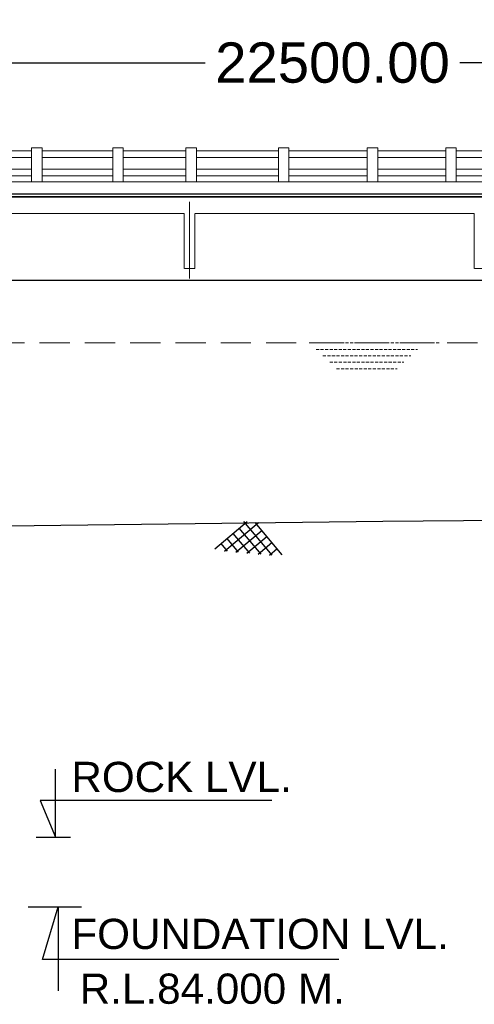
# Model space of a CAD drawing. Header units: inches. Extents: x 4599583 to 15517275, y 2817812 to 28133222499.
# Tile 78 of 95: x 5046008 to 5057295, y 28133179882 to 28133204322. Entities that reach past the tile are written whole.
import ezdxf

# ---------------------------------------------------------------- set-up
doc = ezdxf.new("R2010")
doc.units = ezdxf.units.IN
doc.header["$MEASUREMENT"] = 0
for name, pattern in [('CENTER', [2, 1.25, -0.25, 0.25, -0.25]), ('DASHED', [0.75, 0.5, -0.25]), ('DASHED2', [0.375, 0.25, -0.125]), ('HIDDEN', [0.375, 0.25, -0.125])]:
    doc.linetypes.add(name, pattern=pattern)
for name, color, linetype in [('3', 201, 'Continuous'), ('CHAINAGE', 7, 'Continuous'), ('DRG', 210, 'Continuous'), ('text', 7, 'Continuous')]:
    doc.layers.add(name, color=color, linetype=linetype)
for name, color, linetype, lineweight in [('CEN', 3, 'CENTER', 13), ('GL', 5, 'Continuous', 30), ('PITCH', 8, 'Continuous', 5), ('STR', 7, 'Continuous', 25), ('SYM', 8, 'Continuous', 5)]:
    doc.layers.add(name, color=color, linetype=linetype, lineweight=lineweight)
doc.layers.add('dim', color=7, linetype='Continuous', plot=False)
doc.styles.add('L', font='arial.ttf')
doc.styles.add('ROMANS', font='arial.ttf')
doc.dimstyles.new('Standard$0', dxfattribs={"dimtxt": 60, "dimasz": 60, "dimexe": 60, "dimexo": 60, "dimgap": 25, "dimtad": 0, "dimtih": 1, "dimtoh": 1, "dimlfac": -0.001, "dimzin": 0, "dimdsep": 46, "dimtxsty": 'ROMANS', "dimcen": 30, "dimclrd": 256, "dimclre": 256, "dimclrt": 4, "dimadec": 0, "dimazin": 0, "dimtfac": 1, "dimtix": 1, "dimtofl": 0, "dimtmove": 0, "dimatfit": 0, "dimfxl": 1, "dimtolj": 1, "dimtzin": 0, "dimlwd": -1, "dimlwe": -1, "dimarcsym": 0})

# ---------------------------------------------------------------- blocks, each defined once
blk = doc.blocks.new('*D19')
at = {"layer": 'Defpoints', "color": 0, "transparency": 16777216}
for p in [(5155025, 28133206919), (4885025, 28133204169), (5155025, 28133204169)]:
    blk.add_point(p, dxfattribs=at)
at = {"layer": 'DRG', "color": 4, "lineweight": -2, "transparency": 16777216}
for p, q in [((4885025, 28133204219), (4885025, 28133206969)), ((4885975, 28133206919), (4962704, 28133206919)), ((5154075, 28133206919), (5077347, 28133206919)), ((5155025, 28133204219), (5155025, 28133206969))]:
    blk.add_line(p, q, dxfattribs=at)
at = {"layer": 'DRG', "color": 4, "transparency": 16777216}
for points in [[(4885975, 28133207078), (4885975, 28133206761), (4885025, 28133206919)], [(5154075, 28133207078), (5154075, 28133206761), (5155025, 28133206919)]]:
    blk.add_solid(points, dxfattribs=at)
at = {"layer": 'DRG', "color": 6, "transparency": 16777216, "insert": (5020025, 28133206919), "char_height": 1050, "attachment_point": 5, "style": 'ROMANS'}
blk.add_mtext('\\A1;{\\fTimes New Roman|b0|i0|c0|p18;\\H1.4286x;TOTAL LENGTH OF BRIDGE BETWEEN FACE OF DIRT WALLS 270.000 MTS. (12 SPANS @ 22.500 MTS. C/C EACH)}', dxfattribs=at)
blk = doc.blocks.new('*D22')
at = {"layer": 'Defpoints', "color": 0, "transparency": 16777216}
for p in [(5065025, 28133203251), (5042525, 28133201954), (5065025, 28133201954)]:
    blk.add_point(p, dxfattribs=at)
at = {"layer": 'DRG', "color": 4, "lineweight": -2, "transparency": 16777216}
for p, q in [((5042525, 28133202004), (5042525, 28133203301)), ((5043425, 28133203251), (5050616, 28133203251)), ((5064125, 28133203251), (5056935, 28133203251)), ((5065025, 28133202004), (5065025, 28133203301))]:
    blk.add_line(p, q, dxfattribs=at)
at = {"layer": 'DRG', "color": 4, "transparency": 16777216}
for points in [[(5043425, 28133203401), (5043425, 28133203101), (5042525, 28133203251)], [(5064125, 28133203401), (5064125, 28133203101), (5065025, 28133203251)]]:
    blk.add_solid(points, dxfattribs=at)
at = {"layer": 'DRG', "color": 6, "transparency": 16777216, "insert": (5053775, 28133203251), "char_height": 1000, "attachment_point": 5, "style": 'ROMANS'}
blk.add_mtext('\\A1;22500.00', dxfattribs=at)
blk = doc.blocks.new('A$C691546F7')
at = {"layer": 'GL', "color": 71}
for p, q in [((0, 24), (545, 569)), ((181, 0), (749, 569)), ((1050, 0), (481, 569)), ((385, 0), (820, 435)), ((846, 0), (411, 435)), ((436, 0), (206, 230)), ((641, 0), (308, 332)), ((590, 0), (922, 332)), ((232, 0), (104, 128)), ((999, 0), (1127, 128))]:
    blk.add_line(p, q, dxfattribs=at)
for points in [[(1231, 24), (686, 569)], [(794, 0), (1025, 230)]]:
    blk.add_lwpolyline(points, dxfattribs=at)
blk = doc.blocks.new('*D108')
at = {"layer": 'Defpoints', "color": 0, "transparency": 16777216}
for p in [(5155025, 28133206919), (4885025, 28133204169), (5155025, 28133204169)]:
    blk.add_point(p, dxfattribs=at)
at = {"layer": 'DRG', "color": 4, "lineweight": -2, "transparency": 16777216}
for p, q in [((4885025, 28133204219), (4885025, 28133206969)), ((4885975, 28133206919), (4962704, 28133206919)), ((5154075, 28133206919), (5077347, 28133206919)), ((5155025, 28133204219), (5155025, 28133206969))]:
    blk.add_line(p, q, dxfattribs=at)
at = {"layer": 'DRG', "color": 4, "transparency": 16777216}
for points in [[(4885975, 28133207078), (4885975, 28133206761), (4885025, 28133206919)], [(5154075, 28133207078), (5154075, 28133206761), (5155025, 28133206919)]]:
    blk.add_solid(points, dxfattribs=at)
at = {"layer": 'DRG', "color": 6, "transparency": 16777216, "insert": (5020025, 28133206919), "char_height": 1050, "attachment_point": 5, "style": 'ROMANS'}
blk.add_mtext('\\A1;{\\fTimes New Roman|b0|i0|c0|p18;\\H1.4286x;TOTAL LENGTH OF BRIDGE BETWEEN FACE OF DIRT WALLS 270.000 MTS. (12 SPANS @ 22.500 MTS. C/C EACH)}', dxfattribs=at)
blk = doc.blocks.new('*D111')
at = {"layer": 'Defpoints', "color": 0, "transparency": 16777216}
for p in [(5065025, 28133203251), (5042525, 28133201954), (5065025, 28133201954)]:
    blk.add_point(p, dxfattribs=at)
at = {"layer": 'DRG', "color": 4, "lineweight": -2, "transparency": 16777216}
for p, q in [((5042525, 28133202004), (5042525, 28133203301)), ((5043425, 28133203251), (5050616, 28133203251)), ((5064125, 28133203251), (5056935, 28133203251)), ((5065025, 28133202004), (5065025, 28133203301))]:
    blk.add_line(p, q, dxfattribs=at)
at = {"layer": 'DRG', "color": 4, "transparency": 16777216}
for points in [[(5043425, 28133203401), (5043425, 28133203101), (5042525, 28133203251)], [(5064125, 28133203401), (5064125, 28133203101), (5065025, 28133203251)]]:
    blk.add_solid(points, dxfattribs=at)
at = {"layer": 'DRG', "color": 6, "transparency": 16777216, "insert": (5053775, 28133203251), "char_height": 1000, "attachment_point": 5, "style": 'ROMANS'}
blk.add_mtext('\\A1;22500.00', dxfattribs=at)
blk = doc.blocks.new('*D154')
at = {"layer": 'Defpoints', "color": 0, "transparency": 16777216}
for p in [(5155025, 28133206919), (4885025, 28133204169), (5155025, 28133204169)]:
    blk.add_point(p, dxfattribs=at)
at = {"layer": 'DRG', "color": 4, "lineweight": -2, "transparency": 16777216}
for p, q in [((4885025, 28133204219), (4885025, 28133206969)), ((4885975, 28133206919), (4962704, 28133206919)), ((5154075, 28133206919), (5077347, 28133206919)), ((5155025, 28133204219), (5155025, 28133206969))]:
    blk.add_line(p, q, dxfattribs=at)
at = {"layer": 'DRG', "color": 4, "transparency": 16777216}
for points in [[(4885975, 28133207078), (4885975, 28133206761), (4885025, 28133206919)], [(5154075, 28133207078), (5154075, 28133206761), (5155025, 28133206919)]]:
    blk.add_solid(points, dxfattribs=at)
at = {"layer": 'DRG', "color": 6, "transparency": 16777216, "insert": (5020025, 28133206919), "char_height": 1050, "attachment_point": 5, "style": 'ROMANS'}
blk.add_mtext('\\A1;{\\fTimes New Roman|b0|i0|c0|p18;\\H1.4286x;TOTAL LENGTH OF BRIDGE BETWEEN FACE OF DIRT WALLS 270.000 MTS. (12 SPANS @ 22.500 MTS. C/C EACH)}', dxfattribs=at)
blk = doc.blocks.new('*D157')
at = {"layer": 'Defpoints', "color": 0, "transparency": 16777216}
for p in [(5065025, 28133203251), (5042525, 28133201954), (5065025, 28133201954)]:
    blk.add_point(p, dxfattribs=at)
at = {"layer": 'DRG', "color": 4, "lineweight": -2, "transparency": 16777216}
for p, q in [((5042525, 28133202004), (5042525, 28133203301)), ((5043425, 28133203251), (5050616, 28133203251)), ((5064125, 28133203251), (5056935, 28133203251)), ((5065025, 28133202004), (5065025, 28133203301))]:
    blk.add_line(p, q, dxfattribs=at)
at = {"layer": 'DRG', "color": 4, "transparency": 16777216}
for points in [[(5043425, 28133203401), (5043425, 28133203101), (5042525, 28133203251)], [(5064125, 28133203401), (5064125, 28133203101), (5065025, 28133203251)]]:
    blk.add_solid(points, dxfattribs=at)
at = {"layer": 'DRG', "color": 6, "transparency": 16777216, "insert": (5053775, 28133203251), "char_height": 1000, "attachment_point": 5, "style": 'ROMANS'}
blk.add_mtext('\\A1;22500.00', dxfattribs=at)

msp = doc.modelspace()

# ---------------------------------------------------------------- linework, layer by layer
at = {"layer": '3', "color": 87, "linetype": 'HIDDEN', "lineweight": 5, "ltscale": 50}
for p, q in [((5043225.38, 28133199514.28), (5050060.785, 28133199514.28)), ((5050095.38, 28133199514.28), (5043225.38, 28133199514.28)), ((5043225.38, 28133199514.28), (5050060.785, 28133199514.28)), ((5050095.38, 28133199514.28), (5043225.38, 28133199514.28)), ((5043225.38, 28133199514.28), (5050060.785, 28133199514.28)), ((5050095.38, 28133199514.28), (5043225.38, 28133199514.28)), ((5050095.38, 28133198149.28), (5050095.38, 28133199514.28)), ((5050095.38, 28133198149.28), (5050095.38, 28133199514.28)), ((5050095.38, 28133198149.28), (5050095.38, 28133199514.28)), ((5050355.38, 28133198149.28), (5050355.38, 28133199514.28)), ((5057295.38, 28133199514.28), (5050355.38, 28133199514.28)), ((5050355.38, 28133198149.28), (5050355.38, 28133199514.28)), ((5057295.38, 28133199514.28), (5050355.38, 28133199514.28)), ((5050355.38, 28133198149.28), (5050355.38, 28133199514.28)), ((5057295.38, 28133199514.28), (5050355.38, 28133199514.28)), ((5057295.38, 28133198149.28), (5057295.38, 28133199514.28)), ((5057295.38, 28133198149.28), (5057295.38, 28133199514.28)), ((5057295.38, 28133198149.28), (5057295.38, 28133199514.28)), ((5057295.38, 28133198149.28), (5057295.38, 28133199514.28)), ((5057295.38, 28133198149.28), (5057295.38, 28133199514.28)), ((5057295.38, 28133198149.28), (5057295.38, 28133199514.28)), ((5050355.38, 28133198149.28), (5050095.38, 28133198149.28)), ((5050355.38, 28133198149.28), (5050095.38, 28133198149.28)), ((5050355.38, 28133198149.28), (5050095.38, 28133198149.28)), ((5057555.38, 28133198149.28), (5057295.38, 28133198149.28)), ((5057555.38, 28133198149.28), (5057295.38, 28133198149.28)), ((5057555.38, 28133198149.28), (5057295.38, 28133198149.28))]:
    msp.add_line(p, q, dxfattribs=at)
at = {"layer": 'CEN', "ltscale": 10}
msp.add_line((5050225.38, 28133197899.28), (5050225.38, 28133199799.28), dxfattribs=at)
msp.add_line((5050225.38, 28133197899.28), (5050225.38, 28133199799.28), dxfattribs=at)
msp.add_line((5050225.38, 28133197899.28), (5050225.38, 28133199799.28), dxfattribs=at)
at = {"layer": 'CHAINAGE', "linetype": 'ByBlock'}
for p, q in [((5042545.38, 28133199924.28), (5065005.38, 28133199924.28)), ((5042545.38, 28133199924.28), (5065005.38, 28133199924.28)), ((5042545.38, 28133199924.28), (5065005.38, 28133199924.28)), ((5065005.38, 28133197849.28), (5042545.38, 28133197849.28)), ((5065005.38, 28133197849.28), (5042545.38, 28133197849.28)), ((5065005.38, 28133197849.28), (5042545.38, 28133197849.28))]:
    msp.add_line(p, q, dxfattribs=at)
at = {"layer": 'dim', "ltscale": 5}
for p, q in [((5046413.13, 28133184030.28), (5047266.13, 28133184030.28)), ((5046413.13, 28133184030.28), (5047266.13, 28133184030.28)), ((5046413.13, 28133184030.28), (5047266.13, 28133184030.28)), ((5046217.63, 28133182299.28), (5047544.63, 28133182299.28)), ((5046217.63, 28133182299.28), (5047544.63, 28133182299.28)), ((5046217.63, 28133182299.28), (5047544.63, 28133182299.28))]:
    msp.add_line(p, q, dxfattribs=at)
for points in [[(5052271.148, 28133184937.293), (5046515.326, 28133184937.293), (5046900.88, 28133184030.28), (5046900.88, 28133185714.777)], [(5052271.148, 28133184937.293), (5046515.326, 28133184937.293), (5046900.88, 28133184030.28), (5046900.88, 28133185714.777)], [(5052271.148, 28133184937.293), (5046515.326, 28133184937.293), (5046900.88, 28133184030.28), (5046900.88, 28133185714.777)], [(5053930.787, 28133180995.266), (5046573.826, 28133180995.266), (5046959.38, 28133182299.28), (5046959.38, 28133180217.783)], [(5053930.787, 28133180995.266), (5046573.826, 28133180995.266), (5046959.38, 28133182299.28), (5046959.38, 28133180217.783)], [(5053930.787, 28133180995.266), (5046573.826, 28133180995.266), (5046959.38, 28133182299.28), (5046959.38, 28133180217.783)]]:
    msp.add_lwpolyline(points, dxfattribs=at)
at = {"layer": 'GL', "lineweight": 30}
msp.add_lwpolyline([(5005025.38, 28133191714.28), (5015025.38, 28133191609.28), (5025025.38, 28133191469.28), (5035025.38, 28133191329.28), (5045025.38, 28133191754.28), (5055025.38, 28133191874.28), (5065025.38, 28133191954.28), (5085025.38, 28133192464.28), (5095025.38, 28133192674.28), (5105025.38, 28133192454.28), (5115025.38, 28133192614.28), (5125025.38, 28133192764.28), (5135025.38, 28133193104.28), (5145025.38, 28133193324.28), (5155025.38, 28133196979.28), (5165025.38, 28133197259.28), (5175025.38, 28133197439.28)], dxfattribs=at)
msp.add_lwpolyline([(5005025.38, 28133191714.28), (5015025.38, 28133191609.28), (5025025.38, 28133191469.28), (5035025.38, 28133191329.28), (5045025.38, 28133191754.28), (5055025.38, 28133191874.28), (5065025.38, 28133191954.28), (5085025.38, 28133192464.28), (5095025.38, 28133192674.28), (5105025.38, 28133192454.28), (5115025.38, 28133192614.28), (5125025.38, 28133192764.28), (5135025.38, 28133193104.28), (5145025.38, 28133193324.28), (5155025.38, 28133196979.28), (5165025.38, 28133197259.28), (5175025.38, 28133197439.28)], dxfattribs=at)
msp.add_lwpolyline([(5005025.38, 28133191714.28), (5015025.38, 28133191609.28), (5025025.38, 28133191469.28), (5035025.38, 28133191329.28), (5045025.38, 28133191754.28), (5055025.38, 28133191874.28), (5065025.38, 28133191954.28), (5085025.38, 28133192464.28), (5095025.38, 28133192674.28), (5105025.38, 28133192454.28), (5115025.38, 28133192614.28), (5125025.38, 28133192764.28), (5135025.38, 28133193104.28), (5145025.38, 28133193324.28), (5155025.38, 28133196979.28), (5165025.38, 28133197259.28), (5175025.38, 28133197439.28)], dxfattribs=at)
at = {"layer": 'PITCH', "linetype": 'DASHED2', "ltscale": 3000}
msp.add_line((4885625.38, 28133196299.28), (5154425.38, 28133196299.28), dxfattribs=at)
msp.add_line((4885625.38, 28133196299.28), (5154425.38, 28133196299.28), dxfattribs=at)
msp.add_line((4885625.38, 28133196299.28), (5154425.38, 28133196299.28), dxfattribs=at)
at = {"layer": 'PITCH', "linetype": 'DASHED2', "ltscale": 300}
for p, q in [((5053197.88, 28133196299.28), (5056420.38, 28133196299.28)), ((5053197.88, 28133196299.28), (5056420.38, 28133196299.28)), ((5053197.88, 28133196299.28), (5056420.38, 28133196299.28)), ((5053367.255, 28133196139.28), (5055887.005, 28133196139.28)), ((5053367.255, 28133196139.28), (5055887.005, 28133196139.28)), ((5053367.255, 28133196139.28), (5055887.005, 28133196139.28)), ((5053536.63, 28133195979.28), (5055717.63, 28133195979.28)), ((5053536.63, 28133195979.28), (5055717.63, 28133195979.28)), ((5053536.63, 28133195979.28), (5055717.63, 28133195979.28)), ((5053706.005, 28133195819.28), (5055548.255, 28133195819.28)), ((5053706.005, 28133195819.28), (5055548.255, 28133195819.28)), ((5053706.005, 28133195819.28), (5055548.255, 28133195819.28)), ((5053875.38, 28133195659.28), (5055378.88, 28133195659.28)), ((5053875.38, 28133195659.28), (5055378.88, 28133195659.28)), ((5053875.38, 28133195659.28), (5055378.88, 28133195659.28))]:
    msp.add_line(p, q, dxfattribs=at)
at = {"layer": 'STR'}
for p, q in [((4907545.38, 28133199999.28), (5155025.38, 28133199999.28)), ((4907545.38, 28133199999.28), (5155025.38, 28133199999.28)), ((4907545.38, 28133199999.28), (5155025.38, 28133199999.28)), ((5155005.38, 28133199924.28), (4907545.38, 28133199924.28)), ((5155005.38, 28133199924.28), (4907545.38, 28133199924.28)), ((5155005.38, 28133199924.28), (4907545.38, 28133199924.28))]:
    msp.add_line(p, q, dxfattribs=at)
at = {"layer": 'SYM'}
for p, q in [((5046304.171, 28133201144.28), (5046564.171, 28133201144.28)), ((5046304.171, 28133201144.28), (5046304.171, 28133200299.28)), ((5046304.171, 28133201144.28), (5046564.171, 28133201144.28)), ((5046304.171, 28133201144.28), (5046304.171, 28133200299.28)), ((5046304.171, 28133201144.28), (5046564.171, 28133201144.28)), ((5046304.171, 28133201144.28), (5046304.171, 28133200299.28)), ((5046564.171, 28133201144.28), (5046564.171, 28133200299.28)), ((5046564.171, 28133201144.28), (5046564.171, 28133200299.28)), ((5046564.171, 28133201144.28), (5046564.171, 28133200299.28)), ((5048319.901, 28133201144.28), (5048579.901, 28133201144.28)), ((5048319.901, 28133201144.28), (5048579.901, 28133201144.28)), ((5048319.901, 28133201144.28), (5048579.901, 28133201144.28)), ((5048579.901, 28133201144.28), (5048579.901, 28133200299.28)), ((5048579.901, 28133201144.28), (5048579.901, 28133200299.28)), ((5048579.901, 28133201144.28), (5048579.901, 28133200299.28)), ((5050136.801, 28133201144.28), (5050396.801, 28133201144.28)), ((5050136.801, 28133201144.28), (5050396.801, 28133201144.28)), ((5050136.801, 28133201144.28), (5050396.801, 28133201144.28)), ((5050396.801, 28133201144.28), (5050396.801, 28133200299.28)), ((5050396.801, 28133201144.28), (5050396.801, 28133200299.28)), ((5050396.801, 28133201144.28), (5050396.801, 28133200299.28)), ((5052434.139, 28133201144.28), (5052693.139, 28133201144.28)), ((5052434.139, 28133201144.28), (5052693.139, 28133201144.28)), ((5052434.139, 28133201144.28), (5052693.139, 28133201144.28)), ((5052693.139, 28133201144.28), (5052693.139, 28133200299.28)), ((5052693.139, 28133201144.28), (5052693.139, 28133200299.28)), ((5052693.139, 28133201144.28), (5052693.139, 28133200299.28)), ((5054636.488, 28133201144.28), (5054896.488, 28133201144.28)), ((5054636.488, 28133201144.28), (5054896.488, 28133201144.28)), ((5054636.488, 28133201144.28), (5054896.488, 28133201144.28)), ((5054896.488, 28133201144.28), (5054896.488, 28133200299.28)), ((5054896.488, 28133201144.28), (5054896.488, 28133200299.28)), ((5054896.488, 28133201144.28), (5054896.488, 28133200299.28)), ((5056588.753, 28133201144.28), (5056848.753, 28133201144.28)), ((5056588.753, 28133201144.28), (5056848.753, 28133201144.28)), ((5056588.753, 28133201144.28), (5056848.753, 28133201144.28)), ((5056848.753, 28133201144.28), (5056848.753, 28133200299.28)), ((5056848.753, 28133201144.28), (5056848.753, 28133200299.28)), ((5056848.753, 28133201144.28), (5056848.753, 28133200299.28)), ((5042545.38, 28133200299.28), (5054571.958, 28133200299.28)), ((5042545.38, 28133200299.28), (5054571.958, 28133200299.28)), ((5042545.38, 28133200299.28), (5054571.958, 28133200299.28)), ((5065006.289, 28133200299.28), (5053056.639, 28133200299.28)), ((5065006.289, 28133200299.28), (5053056.639, 28133200299.28)), ((5065006.289, 28133200299.28), (5053056.639, 28133200299.28))]:
    msp.add_line(p, q, dxfattribs=at)
at = {"layer": 'SYM', "ltscale": 0.9}
for p, q in [((5048319.901, 28133201144.28), (5048319.901, 28133200299.28)), ((5048319.901, 28133201144.28), (5048319.901, 28133200299.28)), ((5048319.901, 28133201144.28), (5048319.901, 28133200299.28)), ((5050136.801, 28133201144.28), (5050136.801, 28133200299.28)), ((5050136.801, 28133201144.28), (5050136.801, 28133200299.28)), ((5050136.801, 28133201144.28), (5050136.801, 28133200299.28)), ((5052434.139, 28133201144.28), (5052434.139, 28133200299.28)), ((5052434.139, 28133201144.28), (5052434.139, 28133200299.28)), ((5052434.139, 28133201144.28), (5052434.139, 28133200299.28)), ((5054636.488, 28133201144.28), (5054636.488, 28133200299.28)), ((5054636.488, 28133201144.28), (5054636.488, 28133200299.28)), ((5054636.488, 28133201144.28), (5054636.488, 28133200299.28)), ((5056588.753, 28133201144.28), (5056588.753, 28133200299.28)), ((5056588.753, 28133201144.28), (5056588.753, 28133200299.28)), ((5056588.753, 28133201144.28), (5056588.753, 28133200299.28))]:
    msp.add_line(p, q, dxfattribs=at)
at = {"layer": 'SYM'}
for points in [[(5044821.11, 28133201069.28), (5046304.171, 28133201069.285), (5046304.171, 28133200904.285), (5044821.11, 28133200904.28)], [(5044821.11, 28133201069.28), (5046304.171, 28133201069.285), (5046304.171, 28133200904.285), (5044821.11, 28133200904.28)], [(5044821.11, 28133201069.28), (5046304.171, 28133201069.285), (5046304.171, 28133200904.285), (5044821.11, 28133200904.28)], [(5048579.901, 28133201069.28), (5050136.801, 28133201069.285), (5050136.801, 28133200904.285), (5048579.901, 28133200904.28)], [(5048579.901, 28133201069.28), (5050136.801, 28133201069.285), (5050136.801, 28133200904.285), (5048579.901, 28133200904.28)], [(5048579.901, 28133201069.28), (5050136.801, 28133201069.285), (5050136.801, 28133200904.285), (5048579.901, 28133200904.28)], [(5050396.801, 28133201069.28), (5052434.139, 28133201069.285), (5052434.139, 28133200904.285), (5050396.801, 28133200904.28)], [(5050396.801, 28133201069.28), (5052434.139, 28133201069.285), (5052434.139, 28133200904.285), (5050396.801, 28133200904.28)], [(5050396.801, 28133201069.28), (5052434.139, 28133201069.285), (5052434.139, 28133200904.285), (5050396.801, 28133200904.28)], [(5052693.139, 28133201069.28), (5054636.488, 28133201069.285), (5054636.488, 28133200904.285), (5052693.139, 28133200904.28)], [(5052693.139, 28133201069.28), (5054636.488, 28133201069.285), (5054636.488, 28133200904.285), (5052693.139, 28133200904.28)], [(5052693.139, 28133201069.28), (5054636.488, 28133201069.285), (5054636.488, 28133200904.285), (5052693.139, 28133200904.28)], [(5044821.11, 28133200614.28), (5046304.171, 28133200614.285), (5046304.171, 28133200449.285), (5044821.11, 28133200449.28)], [(5044821.11, 28133200614.28), (5046304.171, 28133200614.285), (5046304.171, 28133200449.285), (5044821.11, 28133200449.28)], [(5044821.11, 28133200614.28), (5046304.171, 28133200614.285), (5046304.171, 28133200449.285), (5044821.11, 28133200449.28)], [(5048579.901, 28133200614.28), (5050136.801, 28133200614.285), (5050136.801, 28133200449.285), (5048579.901, 28133200449.28)], [(5048579.901, 28133200614.28), (5050136.801, 28133200614.285), (5050136.801, 28133200449.285), (5048579.901, 28133200449.28)], [(5048579.901, 28133200614.28), (5050136.801, 28133200614.285), (5050136.801, 28133200449.285), (5048579.901, 28133200449.28)], [(5050396.801, 28133200614.28), (5052434.139, 28133200614.285), (5052434.139, 28133200449.285), (5050396.801, 28133200449.28)], [(5050396.801, 28133200614.28), (5052434.139, 28133200614.285), (5052434.139, 28133200449.285), (5050396.801, 28133200449.28)], [(5050396.801, 28133200614.28), (5052434.139, 28133200614.285), (5052434.139, 28133200449.285), (5050396.801, 28133200449.28)], [(5052693.139, 28133200614.28), (5054636.488, 28133200614.285), (5054636.488, 28133200449.285), (5052693.139, 28133200449.28)], [(5052693.139, 28133200614.28), (5054636.488, 28133200614.285), (5054636.488, 28133200449.285), (5052693.139, 28133200449.28)], [(5052693.139, 28133200614.28), (5054636.488, 28133200614.285), (5054636.488, 28133200449.285), (5052693.139, 28133200449.28)]]:
    msp.add_lwpolyline(points, close=True, dxfattribs=at)
for points in [[(5046564.171, 28133201069.281), (5048319.901, 28133201069.285), (5048319.901, 28133200904.285), (5046564.171, 28133200904.281)], [(5046564.171, 28133201069.281), (5048319.901, 28133201069.285), (5048319.901, 28133200904.285), (5046564.171, 28133200904.281)], [(5046564.171, 28133201069.281), (5048319.901, 28133201069.285), (5048319.901, 28133200904.285), (5046564.171, 28133200904.281)], [(5056588.753, 28133200904.282), (5054896.488, 28133200904.28), (5054896.488, 28133201069.28), (5056588.753, 28133201069.282)], [(5056588.753, 28133200904.282), (5054896.488, 28133200904.28), (5054896.488, 28133201069.28), (5056588.753, 28133201069.282)], [(5056588.753, 28133200904.282), (5054896.488, 28133200904.28), (5054896.488, 28133201069.28), (5056588.753, 28133201069.282)], [(5056848.753, 28133201069.282), (5058547.149, 28133201069.285), (5058547.149, 28133200904.285), (5056848.753, 28133200904.282)], [(5056848.753, 28133201069.282), (5058547.149, 28133201069.285), (5058547.149, 28133200904.285), (5056848.753, 28133200904.282)], [(5056848.753, 28133201069.282), (5058547.149, 28133201069.285), (5058547.149, 28133200904.285), (5056848.753, 28133200904.282)], [(5046564.171, 28133200614.281), (5048319.901, 28133200614.285), (5048319.901, 28133200449.285), (5046564.171, 28133200449.281)], [(5046564.171, 28133200614.281), (5048319.901, 28133200614.285), (5048319.901, 28133200449.285), (5046564.171, 28133200449.281)], [(5046564.171, 28133200614.281), (5048319.901, 28133200614.285), (5048319.901, 28133200449.285), (5046564.171, 28133200449.281)], [(5056588.753, 28133200449.282), (5054896.488, 28133200449.28), (5054896.488, 28133200614.28), (5056588.753, 28133200614.282)], [(5056588.753, 28133200449.282), (5054896.488, 28133200449.28), (5054896.488, 28133200614.28), (5056588.753, 28133200614.282)], [(5056588.753, 28133200449.282), (5054896.488, 28133200449.28), (5054896.488, 28133200614.28), (5056588.753, 28133200614.282)], [(5056848.753, 28133200614.282), (5058547.149, 28133200614.285), (5058547.149, 28133200449.285), (5056848.753, 28133200449.282)], [(5056848.753, 28133200614.282), (5058547.149, 28133200614.285), (5058547.149, 28133200449.285), (5056848.753, 28133200449.282)], [(5056848.753, 28133200614.282), (5058547.149, 28133200614.285), (5058547.149, 28133200449.285), (5056848.753, 28133200449.282)]]:
    msp.add_lwpolyline(points, dxfattribs=at)

# ---------------------------------------------------------------- block references
at = {"layer": 'PITCH', "linetype": 'DASHED', "ltscale": 25, "xscale": 1.364999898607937, "yscale": 1.365001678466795, "zscale": 1.36499999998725, "rotation": 354.8885439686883}
msp.add_blockref('A$C691546F7', (5050849.123, 28133191155.031), dxfattribs=at)
msp.add_blockref('A$C691546F7', (5050849.123, 28133191155.031), dxfattribs=at)
msp.add_blockref('A$C691546F7', (5050849.123, 28133191155.031), dxfattribs=at)

# ---------------------------------------------------------------- texts
at = {"layer": 'text', "color": 2, "style": 'L'}
for s, p in [('ROCK LVL.', (5047290.974, 28133185150.822)), ('ROCK LVL.', (5047290.974, 28133185150.822)), ('ROCK LVL.', (5047290.974, 28133185150.822)), ('FOUNDATION LVL.', (5047290.974, 28133181254.897)), ('FOUNDATION LVL.', (5047290.974, 28133181254.897)), ('FOUNDATION LVL.', (5047290.974, 28133181254.897)), ('R.L.84.000 M.', (5047499.372, 28133179895.017)), ('R.L.84.000 M.', (5047499.372, 28133179895.017)), ('R.L.84.000 M.', (5047499.372, 28133179895.017))]:
    msp.add_text(s, height=750, dxfattribs=at).set_placement(p)

# ---------------------------------------------------------------- dimensions: what is measured, and where the dimension line sits
at = {"layer": 'DRG'}
for picture in ['*D19', '*D108', '*D154']:
    dim = msp.add_linear_dim(base=(5155025.38, 28133206919.354), p1=(4885025.38, 28133204169.354), p2=(5155025.38, 28133204169.354), text='{\\fTimes New Roman|b0|i0|c0|p18;\\H1.4286x;TOTAL LENGTH OF BRIDGE BETWEEN FACE OF DIRT WALLS 270.000 MTS. (12 SPANS @ 22.500 MTS. C/C EACH)}', dimstyle='Standard$0', override={"dimscale": 1, "dimtxt": 1050, "dimasz": 950, "dimexe": 50, "dimexo": 50, "dimgap": 300, "dimtoh": 0, "dimtxsty": 'ROMANS', "dimsah": 1, "dimcen": 0.09, "dimdle": 0, "dimclrd": 4, "dimclre": 4, "dimclrt": 6, "dimtm": 0, "dimlwd": 65534, "dimlwe": 65534}, dxfattribs=at)
    dim.commit()
    dim.dimension.update_dxf_attribs({"geometry": picture, "text_midpoint": (5020025.38, 28133206919.354)})
for picture in ['*D22', '*D111', '*D157']:
    dim = msp.add_linear_dim(base=(5065025.38, 28133203250.753), p1=(5042525.38, 28133201954.448), p2=(5065025.38, 28133201954.448), angle=180, dimstyle='Standard$0', override={"dimscale": 1, "dimtxt": 1000, "dimasz": 900, "dimexe": 50, "dimexo": 50, "dimgap": 300, "dimtoh": 0, "dimtxsty": 'ROMANS', "dimsah": 1, "dimcen": 0.09, "dimdle": 0, "dimclrd": 4, "dimclre": 4, "dimclrt": 6, "dimtm": 0, "dimlwd": 65534, "dimlwe": 65534}, dxfattribs=at)
    dim.commit()
    dim.dimension.update_dxf_attribs({"geometry": picture, "text_midpoint": (5053775.38, 28133203250.753)})

doc.saveas('drawing.dxf')
